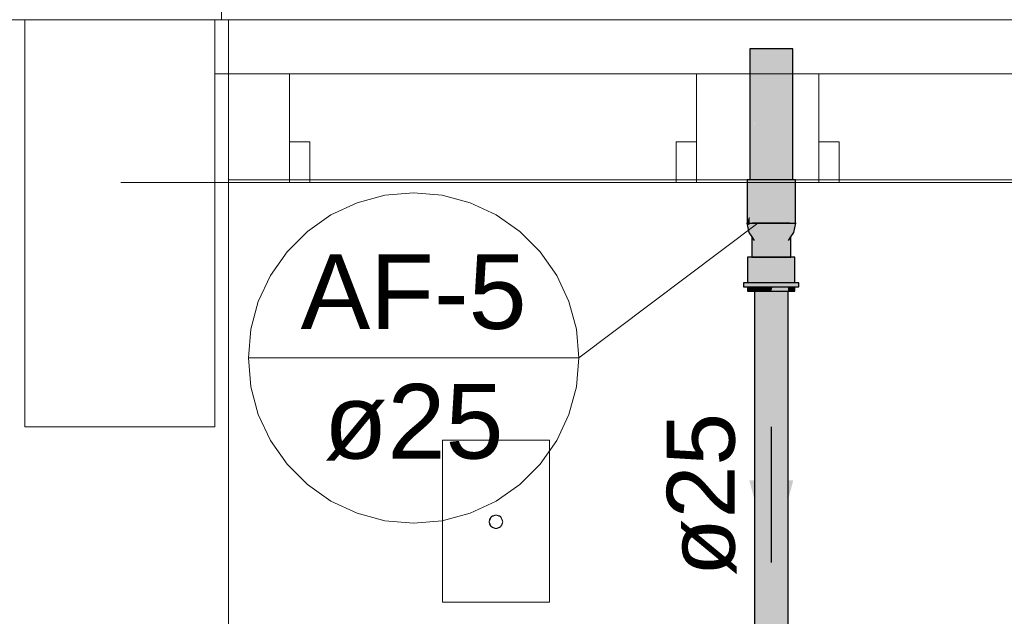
# Model space of a CAD drawing. Header units: millimetres. Extents: x -16331 to -10174, y -4135 to -3584.
# Tile 188 of 256: x -10310.97 to -10308.07, y -4011.97 to -4010.21. Entities that reach past the tile are written whole.
import ezdxf

# ---------------------------------------------------------------- set-up
doc = ezdxf.new("R2010")
doc.units = ezdxf.units.MM
for name, color, linetype in [('AF-Colunas', 4, 'Continuous'), ('AF-Condutos', 4, 'Continuous'), ('AF-Sentido conduto', 7, 'Continuous'), ('AF-Textos conduto', 7, 'Continuous')]:
    doc.layers.add(name, color=color, linetype=linetype)
for name, color, linetype, lineweight in [('AF-Indicação coluna', 5, 'Continuous', 13), ('DI-Elementos externos em corte', 9, 'Continuous', 18), ('DI-Elementos externos em vista', 9, 'Continuous', 5), ('IFC-IfcBuildingElementProxy-Contorno', 250, 'Continuous', 5), ('IFC-IfcWallStandardCase-Contorno', 250, 'Continuous', 5)]:
    doc.layers.add(name, color=color, linetype=linetype, lineweight=lineweight)
doc.styles.add('Arial', font='arial.ttf', dxfattribs={"height": 100})

msp = doc.modelspace()

# ---------------------------------------------------------------- hatches: boundary and pattern name
at = {"layer": 'AF-Colunas', "linetype": 'Continuous'}
for points in [[(-10308.828, -4010.8101), (-10308.8201, -4010.8101), (-10308.8188, -4010.8101), (-10308.8188, -4010.7619), (-10308.8196, -4010.7661), (-10308.8201, -4010.7684), (-10308.8196, -4010.7661), (-10308.8201, -4010.7), (-10308.8278, -4010.8071), (-10308.8201, -4010.7), (-10308.8196, -4010.7661), (-10308.8188, -4010.7619), (-10308.8188, -4010.6821), (-10308.8201, -4010.6821), (-10308.8279, -4010.8073), (-10308.8201, -4010.6821), (-10308.828, -4010.6821), (-10308.828, -4010.8082)], [(-10308.7988, -4010.6821), (-10308.8188, -4010.6821), (-10308.8188, -4010.8101)], [(-10308.8188, -4010.8101), (-10308.8141, -4010.8101), (-10308.8062, -4010.8101), (-10308.7988, -4010.8101), (-10308.7714, -4010.8101), (-10308.7415, -4010.8101), (-10308.7141, -4010.8101), (-10308.6941, -4010.6821), (-10308.7141, -4010.6821), (-10308.7415, -4010.6821), (-10308.7714, -4010.6821), (-10308.7988, -4010.6821), (-10308.8062, -4010.7294), (-10308.8141, -4010.7803)], [(-10308.6848, -4010.6821), (-10308.6915, -4010.7747), (-10308.6928, -4010.7921), (-10308.6848, -4010.6821), (-10308.6928, -4010.6821), (-10308.6941, -4010.6821), (-10308.6988, -4010.7119), (-10308.7067, -4010.7628), (-10308.7141, -4010.8101), (-10308.7067, -4010.8101), (-10308.6988, -4010.7294), (-10308.7067, -4010.8101), (-10308.6988, -4010.8101), (-10308.6941, -4010.8101), (-10308.6928, -4010.8101), (-10308.6908, -4010.7783), (-10308.6928, -4010.8101), (-10308.6848, -4010.8101), (-10308.6848, -4010.8081)], [(-10308.6844, -4010.8101), (-10308.6848, -4010.8084), (-10308.6848, -4010.8089), (-10308.6899, -4010.7939), (-10308.6928, -4010.8035), (-10308.6928, -4010.8074), (-10308.6928, -4010.809), (-10308.6928, -4010.8101), (-10308.6935, -4010.8101), (-10308.6954, -4010.8101), (-10308.6988, -4010.8101), (-10308.7018, -4010.8101), (-10308.6988, -4010.8136), (-10308.7018, -4010.8101), (-10308.6988, -4010.8016), (-10308.7055, -4010.7995), (-10308.7055, -4010.8101), (-10308.7055, -4010.8207), (-10308.7067, -4010.8221), (-10308.7289, -4010.8492), (-10308.7067, -4010.8405), (-10308.7289, -4010.8492), (-10308.7067, -4010.8221), (-10308.7055, -4010.8207), (-10308.7055, -4010.8101), (-10308.7055, -4010.7995), (-10308.7061, -4010.8101), (-10308.7067, -4010.8209), (-10308.7061, -4010.8101), (-10308.7067, -4010.8101), (-10308.7061, -4010.8101), (-10308.7055, -4010.7995), (-10308.7067, -4010.8008), (-10308.7157, -4010.8101), (-10308.7289, -4010.8239), (-10308.7289, -4010.8101), (-10308.7289, -4010.7963), (-10308.7289, -4010.8101), (-10308.7289, -4010.8239), (-10308.7157, -4010.8101), (-10308.7055, -4010.7995), (-10308.6928, -4010.8035), (-10308.6928, -4010.7949), (-10308.6928, -4010.7914), (-10308.7055, -4010.7802), (-10308.7289, -4010.771), (-10308.7564, -4010.7951), (-10308.7421, -4010.8101), (-10308.7564, -4010.8101), (-10308.7564, -4010.8251), (-10308.7564, -4010.8524), (-10308.7564, -4010.8251), (-10308.7564, -4010.8101), (-10308.7708, -4010.8101), (-10308.7564, -4010.7951), (-10308.7564, -4010.7678), (-10308.784, -4010.771), (-10308.8073, -4010.7802), (-10308.8201, -4010.8035), (-10308.8175, -4010.8101), (-10308.8073, -4010.7995), (-10308.784, -4010.7963), (-10308.784, -4010.8101), (-10308.784, -4010.8239), (-10308.784, -4010.8101), (-10308.784, -4010.7963), (-10308.7965, -4010.8101), (-10308.784, -4010.7963), (-10308.7972, -4010.8101), (-10308.784, -4010.7963), (-10308.8062, -4010.7994), (-10308.8073, -4010.7995), (-10308.8073, -4010.8101), (-10308.8068, -4010.8101), (-10308.8062, -4010.8101), (-10308.8068, -4010.8101), (-10308.8073, -4010.8101), (-10308.8073, -4010.8207), (-10308.8062, -4010.8195), (-10308.8062, -4010.8209), (-10308.8062, -4010.8392), (-10308.8062, -4010.8209), (-10308.8062, -4010.8195), (-10308.8073, -4010.8207), (-10308.8073, -4010.8101), (-10308.8073, -4010.7995), (-10308.8141, -4010.8066), (-10308.8111, -4010.8101), (-10308.8141, -4010.8101), (-10308.8175, -4010.8101), (-10308.8141, -4010.8186), (-10308.8141, -4010.8231), (-10308.8141, -4010.8186), (-10308.8175, -4010.8101), (-10308.823, -4010.8158), (-10308.823, -4010.8263), (-10308.8141, -4010.8341), (-10308.823, -4010.8263), (-10308.823, -4010.834), (-10308.8141, -4010.8374), (-10308.8073, -4010.84), (-10308.8062, -4010.8405), (-10308.784, -4010.8492), (-10308.8062, -4010.8405), (-10308.8073, -4010.84), (-10308.8141, -4010.8374), (-10308.823, -4010.834), (-10308.8141, -4010.8454), (-10308.823, -4010.834), (-10308.823, -4010.8263), (-10308.823, -4010.8158), (-10308.8284, -4010.8101), (-10308.823, -4010.8375), (-10308.8141, -4010.8507), (-10308.8141, -4010.847), (-10308.8141, -4010.8507), (-10308.8073, -4010.8607), (-10308.8073, -4010.8542), (-10308.8062, -4010.854), (-10308.8062, -4010.8549), (-10308.784, -4010.8677), (-10308.7564, -4010.8725), (-10308.7289, -4010.8677), (-10308.7067, -4010.8549), (-10308.7067, -4010.8414), (-10308.7067, -4010.8549), (-10308.7055, -4010.8542), (-10308.7055, -4010.8607), (-10308.6988, -4010.8507), (-10308.6988, -4010.8491), (-10308.6988, -4010.8454), (-10308.6988, -4010.8421), (-10308.6988, -4010.8341), (-10308.7055, -4010.84), (-10308.6988, -4010.8295), (-10308.7055, -4010.84), (-10308.6988, -4010.8341), (-10308.6988, -4010.8421), (-10308.6988, -4010.8454), (-10308.6988, -4010.8491), (-10308.6988, -4010.8507), (-10308.6899, -4010.834), (-10308.6899, -4010.8263), (-10308.6899, -4010.834), (-10308.6988, -4010.8507), (-10308.6899, -4010.8375), (-10308.6844, -4010.8101), (-10308.6899, -4010.8158), (-10308.6988, -4010.8186), (-10308.6928, -4010.8167), (-10308.6928, -4010.8112), (-10308.6928, -4010.8167), (-10308.6899, -4010.8158), (-10308.6899, -4010.8101), (-10308.6899, -4010.8044), (-10308.6899, -4010.8101), (-10308.6899, -4010.8158), (-10308.6848, -4010.8105), (-10308.6848, -4010.8101), (-10308.6852, -4010.8101), (-10308.6848, -4010.8097), (-10308.6848, -4010.8105)], [(-10308.8284, -4010.8101), (-10308.828, -4010.8105), (-10308.828, -4010.8097), (-10308.828, -4010.809), (-10308.828, -4010.8084), (-10308.828, -4010.8082)], [(-10308.828, -4010.8105), (-10308.823, -4010.8158), (-10308.823, -4010.8101), (-10308.823, -4010.8044), (-10308.823, -4010.8101), (-10308.823, -4010.8158), (-10308.8216, -4010.8101), (-10308.823, -4010.8158), (-10308.8201, -4010.8128), (-10308.8175, -4010.8101), (-10308.8201, -4010.8101), (-10308.8201, -4010.8035), (-10308.8201, -4010.7999), (-10308.8201, -4010.7914), (-10308.823, -4010.7939), (-10308.828, -4010.8097), (-10308.8277, -4010.8101), (-10308.828, -4010.8101)], [(-10308.6988, -4010.8507), (-10308.6998, -4010.8522), (-10308.7013, -4010.8101), (-10308.7067, -4010.8101), (-10308.7133, -4010.8101), (-10308.7328, -4010.8101), (-10308.7564, -4010.8101), (-10308.78, -4010.8101), (-10308.7995, -4010.8101), (-10308.8062, -4010.8651), (-10308.8059, -4010.8629), (-10308.8062, -4010.8625), (-10308.8059, -4010.8629), (-10308.7995, -4010.8101), (-10308.8062, -4010.8101), (-10308.8088, -4010.8586), (-10308.8062, -4010.8101), (-10308.8116, -4010.8101), (-10308.8127, -4010.8528), (-10308.8116, -4010.8544), (-10308.8127, -4010.8528), (-10308.8141, -4010.8507), (-10308.8141, -4010.9101), (-10308.8116, -4010.9101), (-10308.8062, -4010.9101), (-10308.7995, -4010.9101), (-10308.78, -4010.9101), (-10308.7564, -4010.9101), (-10308.7328, -4010.9101), (-10308.7133, -4010.9101), (-10308.7067, -4010.8552), (-10308.7078, -4010.8641), (-10308.7067, -4010.8625), (-10308.7039, -4010.8583), (-10308.7013, -4010.8544), (-10308.7039, -4010.8583), (-10308.7067, -4010.8625), (-10308.7078, -4010.8641), (-10308.7133, -4010.9101), (-10308.7067, -4010.9101), (-10308.7013, -4010.9101), (-10308.6988, -4010.9101)], [(-10308.6844, -4010.8101), (-10308.6848, -4010.8081), (-10308.6848, -4010.8084)], [(-10308.8261, -4010.9861), (-10308.8253, -4010.9861), (-10308.823, -4010.9861), (-10308.8195, -4010.9861), (-10308.8085, -4010.9861), (-10308.8085, -4010.9101), (-10308.823, -4010.9101), (-10308.8261, -4010.9101)], [(-10308.8085, -4010.9861), (-10308.8079, -4010.9861), (-10308.8062, -4010.9861), (-10308.8028, -4010.9861), (-10308.8011, -4010.9861), (-10308.7849, -4010.9861), (-10308.7781, -4010.9861), (-10308.7564, -4010.9861), (-10308.7564, -4010.9101), (-10308.7849, -4010.9101), (-10308.8062, -4010.9101), (-10308.8085, -4010.9101)], [(-10308.7009, -4010.9861), (-10308.6899, -4010.9101), (-10308.7044, -4010.9101), (-10308.7067, -4010.9101), (-10308.728, -4010.9101), (-10308.7564, -4010.9101), (-10308.7564, -4010.9861), (-10308.7535, -4010.9861), (-10308.7496, -4010.9861), (-10308.728, -4010.9861), (-10308.7229, -4010.9861), (-10308.7223, -4010.9861), (-10308.7067, -4010.9861), (-10308.7065, -4010.9861), (-10308.7067, -4010.9199), (-10308.7065, -4010.9861), (-10308.7062, -4010.9861), (-10308.7044, -4010.9861), (-10308.7029, -4010.9861)], [(-10308.6868, -4010.9101), (-10308.6899, -4010.9101), (-10308.7009, -4010.9861), (-10308.6899, -4010.9861), (-10308.6895, -4010.9861), (-10308.6891, -4010.9861), (-10308.6868, -4010.9861)], [(-10308.6784, -4010.9981), (-10308.6749, -4010.9981), (-10308.6749, -4010.9861), (-10308.6784, -4010.9861), (-10308.6868, -4010.9861), (-10308.6868, -4010.992), (-10308.6868, -4010.9861), (-10308.6955, -4010.9861), (-10308.7067, -4010.9861), (-10308.7067, -4010.991), (-10308.7067, -4010.9861), (-10308.7231, -4010.9861), (-10308.7564, -4010.9861), (-10308.7898, -4010.9861), (-10308.8062, -4010.9861), (-10308.8062, -4010.9932), (-10308.8062, -4010.9861), (-10308.8174, -4010.9861), (-10308.8261, -4010.9861), (-10308.8261, -4010.9922), (-10308.8261, -4010.9861), (-10308.8344, -4010.9861), (-10308.838, -4010.9861), (-10308.838, -4010.9981), (-10308.8344, -4010.9981), (-10308.8261, -4010.9981), (-10308.8174, -4010.9981), (-10308.8062, -4010.9981), (-10308.7898, -4010.9981), (-10308.7564, -4010.9981), (-10308.7231, -4010.9981), (-10308.7067, -4010.9981), (-10308.6955, -4010.9981), (-10308.6868, -4010.9981)], [(-10308.8261, -4011.0101), (-10308.823, -4011.0101), (-10308.8085, -4011.0101), (-10308.8085, -4010.9981), (-10308.814, -4010.9981), (-10308.8213, -4010.9981), (-10308.823, -4010.9981), (-10308.8242, -4010.9981), (-10308.8257, -4010.9981), (-10308.8261, -4010.9981)], [(-10308.8085, -4011.0101), (-10308.8062, -4011.0101), (-10308.7849, -4011.0101), (-10308.793, -4010.9981), (-10308.8036, -4010.9981), (-10308.8045, -4010.9981), (-10308.8056, -4010.9981), (-10308.8062, -4010.9981), (-10308.8064, -4010.9981), (-10308.8062, -4011.0004), (-10308.8064, -4010.9981), (-10308.8082, -4010.9981), (-10308.8085, -4010.9981)], [(-10308.7849, -4011.0101), (-10308.7815, -4010.9981), (-10308.7849, -4010.9981), (-10308.793, -4010.9981)], [(-10308.7815, -4010.9981), (-10308.7849, -4011.0101), (-10308.7564, -4011.0101), (-10308.753, -4010.9981), (-10308.7564, -4010.9981)], [(-10308.7067, -4010.9981), (-10308.7251, -4010.9981), (-10308.7254, -4010.9981), (-10308.728, -4010.9981), (-10308.753, -4010.9981), (-10308.7564, -4011.0101), (-10308.728, -4011.0101), (-10308.7067, -4011.0101)], [(-10308.7044, -4011.0101), (-10308.7027, -4010.9981), (-10308.7044, -4010.9981), (-10308.7064, -4010.9981), (-10308.7067, -4010.9981), (-10308.7067, -4011.0101)], [(-10308.6868, -4010.9981), (-10308.6895, -4010.9981), (-10308.6899, -4010.9981), (-10308.7027, -4010.9981), (-10308.7044, -4011.0101), (-10308.6899, -4011.0101), (-10308.6868, -4011.0101)]]:
    msp.add_hatch(color=140, dxfattribs=at).paths.add_polyline_path(points)
at = {"layer": 'AF-Condutos', "linetype": 'Continuous'}
for points in [[(-10308.8201, -4010.6821), (-10308.8194, -4010.6821), (-10308.8173, -4010.6821), (-10308.814, -4010.6821), (-10308.804, -4010.2961), (-10308.8173, -4010.2961), (-10308.8201, -4010.2961)], [(-10308.8062, -4010.3799), (-10308.8062, -4010.8101), (-10308.804, -4010.2961)], [(-10308.804, -4010.2961), (-10308.8056, -4010.6821), (-10308.804, -4010.6821), (-10308.7986, -4010.6821), (-10308.7825, -4010.6821), (-10308.776, -4010.6821), (-10308.7564, -4010.6821), (-10308.7564, -4010.2961), (-10308.7825, -4010.2961)], [(-10308.75, -4010.6821), (-10308.7304, -4010.2961), (-10308.7564, -4010.2961), (-10308.7564, -4010.6821)], [(-10308.725, -4010.6821), (-10308.7089, -4010.2961), (-10308.7304, -4010.2961), (-10308.75, -4010.6821), (-10308.7304, -4010.6821)], [(-10308.7056, -4010.6821), (-10308.6956, -4010.2961), (-10308.7089, -4010.2961), (-10308.725, -4010.6821), (-10308.7089, -4010.6821)], [(-10308.6956, -4010.2961), (-10308.6988, -4010.4191), (-10308.7067, -4010.8101), (-10308.6988, -4010.443), (-10308.6988, -4010.8101)], [(-10308.6949, -4010.6821), (-10308.6928, -4010.2961), (-10308.6956, -4010.2961), (-10308.698, -4010.6821), (-10308.6956, -4010.6821)], [(-10308.6928, -4010.2961), (-10308.6949, -4010.6821), (-10308.6928, -4010.6821)], [(-10308.8062, -4010.3799), (-10308.814, -4010.6821), (-10308.8118, -4010.6821), (-10308.8062, -4010.6821)], [(-10308.6988, -4010.4191), (-10308.7056, -4010.6821), (-10308.7041, -4010.6821)], [(-10308.6988, -4010.443), (-10308.7039, -4010.6821), (-10308.6988, -4010.6821)], [(-10308.8062, -4012.2361), (-10308.804, -4012.2361), (-10308.8041, -4011.0101), (-10308.8043, -4011.0101), (-10308.8062, -4011.0101)], [(-10308.804, -4012.2361), (-10308.7936, -4012.2361), (-10308.7791, -4011.0101), (-10308.7936, -4011.0101), (-10308.7943, -4011.0101), (-10308.7951, -4011.0101), (-10308.804, -4011.0101), (-10308.8041, -4011.0101)], [(-10308.7791, -4011.0101), (-10308.7936, -4012.2361), (-10308.7768, -4012.2361), (-10308.7593, -4011.0101), (-10308.7768, -4011.0101), (-10308.7779, -4011.0101)], [(-10308.7089, -4012.2361), (-10308.7089, -4011.0101), (-10308.7096, -4011.0101), (-10308.7103, -4011.0101), (-10308.7193, -4011.0101), (-10308.7204, -4011.0101), (-10308.7216, -4011.0101), (-10308.7361, -4011.0101), (-10308.7374, -4011.0101), (-10308.739, -4011.0101), (-10308.7564, -4011.0101), (-10308.7578, -4011.0101), (-10308.7593, -4011.0101), (-10308.7768, -4012.2361), (-10308.7564, -4012.2361), (-10308.7361, -4012.2361), (-10308.7193, -4012.2361)], [(-10308.7069, -4011.0101), (-10308.707, -4011.0101), (-10308.7089, -4011.0101), (-10308.7089, -4012.2361), (-10308.7067, -4012.2361)], [(-10308.7067, -4012.2361), (-10308.7067, -4011.0101), (-10308.7069, -4011.0101)]]:
    msp.add_hatch(color=151, dxfattribs=at).paths.add_polyline_path(points)
at = {"layer": 'AF-Sentido conduto', "linetype": 'Continuous'}
msp.add_hatch(color=140, dxfattribs=at).paths.add_polyline_path([(-10308.7564, -4011.81), (-10308.6917, -4011.5685), (-10308.8211, -4011.5685)])

# ---------------------------------------------------------------- linework, layer by layer
at = {"layer": 'AF-Colunas'}
for p, q in [((-10308.8201, -4010.6821), (-10308.828, -4010.6821)), ((-10308.828, -4010.6821), (-10308.828, -4010.8082)), ((-10308.8188, -4010.6821), (-10308.8201, -4010.6821)), ((-10308.7988, -4010.6821), (-10308.8188, -4010.6821)), ((-10308.7714, -4010.6821), (-10308.7988, -4010.6821)), ((-10308.7415, -4010.6821), (-10308.7714, -4010.6821)), ((-10308.7141, -4010.6821), (-10308.7415, -4010.6821)), ((-10308.6941, -4010.6821), (-10308.7141, -4010.6821)), ((-10308.6928, -4010.6821), (-10308.6941, -4010.6821)), ((-10308.6848, -4010.6821), (-10308.6928, -4010.6821)), ((-10308.6848, -4010.8081), (-10308.6848, -4010.6821)), ((-10308.828, -4010.8082), (-10308.8284, -4010.8101)), ((-10308.8284, -4010.8101), (-10308.823, -4010.8375)), ((-10308.828, -4010.8082), (-10308.828, -4010.8101)), ((-10308.828, -4010.8101), (-10308.8201, -4010.8101)), ((-10308.8201, -4010.8101), (-10308.8188, -4010.8101)), ((-10308.8188, -4010.8101), (-10308.8141, -4010.8101)), ((-10308.8141, -4010.8101), (-10308.8062, -4010.8101)), ((-10308.8062, -4010.8101), (-10308.8116, -4010.8101)), ((-10308.8062, -4010.8101), (-10308.7988, -4010.8101)), ((-10308.7995, -4010.8101), (-10308.8062, -4010.8101)), ((-10308.78, -4010.8101), (-10308.7995, -4010.8101)), ((-10308.7988, -4010.8101), (-10308.7714, -4010.8101)), ((-10308.7564, -4010.8101), (-10308.78, -4010.8101)), ((-10308.7714, -4010.8101), (-10308.7415, -4010.8101)), ((-10308.7328, -4010.8101), (-10308.7564, -4010.8101)), ((-10308.7415, -4010.8101), (-10308.7141, -4010.8101)), ((-10308.7133, -4010.8101), (-10308.7328, -4010.8101)), ((-10308.7141, -4010.8101), (-10308.7067, -4010.8101)), ((-10308.7067, -4010.8101), (-10308.7133, -4010.8101)), ((-10308.7067, -4010.8101), (-10308.6988, -4010.8101)), ((-10308.7013, -4010.8101), (-10308.7067, -4010.8101)), ((-10308.6988, -4010.8101), (-10308.6941, -4010.8101)), ((-10308.6941, -4010.8101), (-10308.6928, -4010.8101)), ((-10308.6928, -4010.8101), (-10308.6848, -4010.8101)), ((-10308.6899, -4010.8375), (-10308.6844, -4010.8101)), ((-10308.6848, -4010.8101), (-10308.6848, -4010.8081)), ((-10308.6844, -4010.8101), (-10308.6848, -4010.8081)), ((-10308.823, -4010.8375), (-10308.8141, -4010.8507)), ((-10308.6988, -4010.8507), (-10308.6899, -4010.8375)), ((-10308.8141, -4010.8507), (-10308.8073, -4010.8607)), ((-10308.8141, -4010.8507), (-10308.8141, -4010.9101)), ((-10308.7055, -4010.8607), (-10308.6988, -4010.8507)), ((-10308.6988, -4010.9101), (-10308.6988, -4010.8507)), ((-10308.823, -4010.9101), (-10308.8261, -4010.9101)), ((-10308.8261, -4010.9101), (-10308.8261, -4010.9861)), ((-10308.8085, -4010.9101), (-10308.823, -4010.9101)), ((-10308.8141, -4010.9101), (-10308.8116, -4010.9101)), ((-10308.8116, -4010.9101), (-10308.8062, -4010.9101)), ((-10308.8062, -4010.9101), (-10308.8085, -4010.9101)), ((-10308.7849, -4010.9101), (-10308.8062, -4010.9101)), ((-10308.8062, -4010.9101), (-10308.7995, -4010.9101)), ((-10308.7995, -4010.9101), (-10308.78, -4010.9101)), ((-10308.7564, -4010.9101), (-10308.7849, -4010.9101)), ((-10308.78, -4010.9101), (-10308.7564, -4010.9101)), ((-10308.728, -4010.9101), (-10308.7564, -4010.9101)), ((-10308.7564, -4010.9101), (-10308.7328, -4010.9101)), ((-10308.7328, -4010.9101), (-10308.7133, -4010.9101)), ((-10308.7067, -4010.9101), (-10308.728, -4010.9101)), ((-10308.7133, -4010.9101), (-10308.7067, -4010.9101)), ((-10308.7044, -4010.9101), (-10308.7067, -4010.9101)), ((-10308.7067, -4010.9101), (-10308.7013, -4010.9101)), ((-10308.6899, -4010.9101), (-10308.7044, -4010.9101)), ((-10308.7013, -4010.9101), (-10308.6988, -4010.9101)), ((-10308.6868, -4010.9101), (-10308.6899, -4010.9101)), ((-10308.6868, -4010.9861), (-10308.6868, -4010.9101)), ((-10308.8344, -4010.9861), (-10308.838, -4010.9861)), ((-10308.838, -4010.9861), (-10308.838, -4010.9981)), ((-10308.8261, -4010.9861), (-10308.8344, -4010.9861)), ((-10308.8174, -4010.9861), (-10308.8261, -4010.9861)), ((-10308.8062, -4010.9861), (-10308.8174, -4010.9861)), ((-10308.7898, -4010.9861), (-10308.8062, -4010.9861)), ((-10308.7564, -4010.9861), (-10308.7898, -4010.9861)), ((-10308.7231, -4010.9861), (-10308.7564, -4010.9861)), ((-10308.7067, -4010.9861), (-10308.7231, -4010.9861)), ((-10308.6955, -4010.9861), (-10308.7067, -4010.9861)), ((-10308.6868, -4010.9861), (-10308.6955, -4010.9861)), ((-10308.6784, -4010.9861), (-10308.6868, -4010.9861)), ((-10308.6749, -4010.9861), (-10308.6784, -4010.9861)), ((-10308.6749, -4010.9981), (-10308.6749, -4010.9861)), ((-10308.838, -4010.9981), (-10308.8344, -4010.9981)), ((-10308.8344, -4010.9981), (-10308.8261, -4010.9981)), ((-10308.8261, -4010.9981), (-10308.8174, -4010.9981)), ((-10308.8261, -4010.9981), (-10308.8261, -4011.0101)), ((-10308.8261, -4011.0101), (-10308.823, -4011.0101)), ((-10308.823, -4011.0101), (-10308.8085, -4011.0101)), ((-10308.8174, -4010.9981), (-10308.8062, -4010.9981)), ((-10308.8085, -4011.0101), (-10308.8062, -4011.0101)), ((-10308.8062, -4010.9981), (-10308.7898, -4010.9981)), ((-10308.8062, -4011.0101), (-10308.7849, -4011.0101)), ((-10308.7898, -4010.9981), (-10308.7564, -4010.9981)), ((-10308.7849, -4011.0101), (-10308.7564, -4011.0101)), ((-10308.7564, -4010.9981), (-10308.7231, -4010.9981)), ((-10308.7564, -4011.0101), (-10308.728, -4011.0101)), ((-10308.728, -4011.0101), (-10308.7067, -4011.0101)), ((-10308.7231, -4010.9981), (-10308.7067, -4010.9981)), ((-10308.7067, -4010.9981), (-10308.6955, -4010.9981)), ((-10308.7067, -4011.0101), (-10308.7044, -4011.0101)), ((-10308.7044, -4011.0101), (-10308.6899, -4011.0101)), ((-10308.6955, -4010.9981), (-10308.6868, -4010.9981)), ((-10308.6899, -4011.0101), (-10308.6868, -4011.0101)), ((-10308.6868, -4010.9981), (-10308.6784, -4010.9981)), ((-10308.6868, -4011.0101), (-10308.6868, -4010.9981)), ((-10308.6784, -4010.9981), (-10308.6749, -4010.9981))]:
    msp.add_line(p, q, dxfattribs=at)
at = {"layer": 'AF-Condutos'}
for p, q in [((-10308.8173, -4010.2961), (-10308.8201, -4010.2961)), ((-10308.8201, -4010.2961), (-10308.8201, -4010.6821)), ((-10308.804, -4010.2961), (-10308.8173, -4010.2961)), ((-10308.7825, -4010.2961), (-10308.804, -4010.2961)), ((-10308.7564, -4010.2961), (-10308.7825, -4010.2961)), ((-10308.7304, -4010.2961), (-10308.7564, -4010.2961)), ((-10308.7089, -4010.2961), (-10308.7304, -4010.2961)), ((-10308.6956, -4010.2961), (-10308.7089, -4010.2961)), ((-10308.6928, -4010.2961), (-10308.6956, -4010.2961)), ((-10308.6928, -4010.6821), (-10308.6928, -4010.2961)), ((-10308.8062, -4011.0101), (-10308.8062, -4012.2361)), ((-10308.7067, -4012.2361), (-10308.7067, -4011.0101))]:
    msp.add_line(p, q, dxfattribs=at)
at = {"layer": 'AF-Indicação coluna'}
for p, q in [((-10309.3235, -4011.2074), (-10308.7964, -4010.81)), ((-10310.2976, -4011.2074), (-10309.3235, -4011.2074))]:
    msp.add_line(p, q, dxfattribs=at)
msp.add_lwpolyline([(-10309.3235, -4011.2074), (-10309.3309, -4011.1228), (-10309.3529, -4011.0408), (-10309.3888, -4010.9639), (-10309.4375, -4010.8943), (-10309.4975, -4010.8343), (-10309.567, -4010.7856), (-10309.644, -4010.7498), (-10309.726, -4010.7278), (-10309.8105, -4010.7204), (-10309.8951, -4010.7278), (-10309.9771, -4010.7498), (-10310.0541, -4010.7856), (-10310.1236, -4010.8343), (-10310.1836, -4010.8943), (-10310.2323, -4010.9639), (-10310.2682, -4011.0408), (-10310.2902, -4011.1228), (-10310.2976, -4011.2074), (-10310.2902, -4011.292), (-10310.2682, -4011.374), (-10310.2323, -4011.4509), (-10310.1836, -4011.5204), (-10310.1236, -4011.5805), (-10310.0541, -4011.6292), (-10309.9771, -4011.665), (-10309.8951, -4011.687), (-10309.8105, -4011.6944), (-10309.726, -4011.687), (-10309.644, -4011.665), (-10309.567, -4011.6292), (-10309.4975, -4011.5805), (-10309.4375, -4011.5204), (-10309.3888, -4011.4509), (-10309.3529, -4011.374), (-10309.3309, -4011.292), (-10309.3235, -4011.2074)], dxfattribs=at)
at = {"layer": 'AF-Sentido conduto'}
msp.add_lwpolyline([(-10308.7564, -4011.41), (-10308.7564, -4011.81)], dxfattribs=at)
at = {"layer": 'DI-Elementos externos em corte'}
for p, q in [((-10310.3764, -4010.2101), (-10310.3764, -4009.3438)), ((-10310.9564, -4010.2101), (-10310.9964, -4010.2101)), ((-10310.9866, -4010.2101), (-10310.9564, -4010.2101)), ((-10310.9564, -4010.2101), (-10310.8784, -4010.2101)), ((-10310.5425, -4010.2101), (-10310.9564, -4010.2101)), ((-10310.787, -4010.2101), (-10310.9564, -4010.2101)), ((-10310.9564, -4010.2101), (-10310.9564, -4010.6901)), ((-10310.8784, -4010.2101), (-10310.3964, -4010.2101)), ((-10310.3964, -4010.2101), (-10310.787, -4010.2101)), ((-10310.3964, -4010.2101), (-10310.5425, -4010.2101)), ((-10310.3964, -4010.2101), (-10310.3764, -4010.2101)), ((-10310.3764, -4010.2101), (-10310.3964, -4010.2101)), ((-10310.3964, -4010.3701), (-10310.3964, -4010.2101)), ((-10310.3964, -4010.2101), (-10310.3964, -4010.2538)), ((-10310.3764, -4010.2101), (-10310.3964, -4010.2101)), ((-10310.3564, -4010.2101), (-10310.3764, -4010.2101)), ((-10310.3564, -4010.2101), (-10310.3764, -4010.2101)), ((-10310.3564, -4010.2101), (-10310.3564, -4010.3701)), ((-10309.7564, -4010.2101), (-10310.3564, -4010.2101)), ((-10310.3564, -4010.3701), (-10310.3564, -4010.2101)), ((-10309.7564, -4010.2101), (-10310.3564, -4010.2101)), ((-10307.4168, -4010.2101), (-10309.7564, -4010.2101)), ((-10302.425, -4010.2101), (-10309.7564, -4010.2101)), ((-10310.3964, -4010.2538), (-10310.3964, -4010.3701)), ((-10310.3964, -4010.5732), (-10310.3964, -4010.3701)), ((-10310.3564, -4010.3701), (-10310.3964, -4010.3701)), ((-10310.3964, -4010.3701), (-10310.3964, -4010.6029)), ((-10310.3564, -4010.3701), (-10310.3564, -4010.4238)), ((-10310.3564, -4010.6821), (-10310.3564, -4010.3701)), ((-10310.3564, -4010.3701), (-10310.1768, -4010.3701)), ((-10310.3366, -4010.3701), (-10310.3564, -4010.3701)), ((-10310.1768, -4010.3701), (-10310.3366, -4010.3701)), ((-10310.1768, -4010.3701), (-10309.7564, -4010.3701)), ((-10310.1768, -4010.4574), (-10310.1768, -4010.3701)), ((-10309.7564, -4010.3701), (-10308.9768, -4010.3701)), ((-10308.9768, -4010.3701), (-10308.6168, -4010.3701)), ((-10308.8787, -4010.3701), (-10308.9768, -4010.3701)), ((-10308.9768, -4010.3701), (-10308.9768, -4010.5701)), ((-10308.6168, -4010.3701), (-10308.8787, -4010.3701)), ((-10308.6168, -4010.3701), (-10307.4168, -4010.3701)), ((-10308.6168, -4010.4574), (-10308.6168, -4010.3701)), ((-10310.3564, -4010.4238), (-10310.3564, -4010.5701)), ((-10310.1768, -4010.5701), (-10310.1768, -4010.4574)), ((-10308.6168, -4010.5701), (-10308.6168, -4010.4574)), ((-10310.3964, -4010.6901), (-10310.3964, -4010.5732)), ((-10310.3564, -4010.5701), (-10310.3564, -4010.6821)), ((-10310.1768, -4010.6821), (-10310.1768, -4010.5701)), ((-10310.1605, -4010.5701), (-10310.1768, -4010.5701)), ((-10310.1768, -4010.5701), (-10310.1768, -4010.6574)), ((-10310.1168, -4010.5701), (-10310.1605, -4010.5701)), ((-10310.1168, -4010.6028), (-10310.1168, -4010.5701)), ((-10309.0205, -4010.5701), (-10309.0368, -4010.5701)), ((-10309.0368, -4010.5701), (-10309.0368, -4010.6574)), ((-10308.9768, -4010.5701), (-10309.0205, -4010.5701)), ((-10308.9768, -4010.5701), (-10308.9768, -4010.6029)), ((-10308.9768, -4010.6028), (-10308.9768, -4010.5701)), ((-10308.6005, -4010.5701), (-10308.6168, -4010.5701)), ((-10308.6168, -4010.5701), (-10308.6168, -4010.6574)), ((-10308.6168, -4010.6821), (-10308.6168, -4010.5701)), ((-10308.5568, -4010.5701), (-10308.6005, -4010.5701)), ((-10308.5568, -4010.6028), (-10308.5568, -4010.5701)), ((-10310.3964, -4010.6029), (-10310.3964, -4010.6821)), ((-10310.1168, -4010.6821), (-10310.1168, -4010.6028)), ((-10308.9768, -4010.6821), (-10308.9768, -4010.6028)), ((-10308.9768, -4010.6029), (-10308.9768, -4010.6821)), ((-10308.5568, -4010.6821), (-10308.5568, -4010.6028)), ((-10310.1768, -4010.6574), (-10310.1768, -4010.6821)), ((-10309.0368, -4010.6574), (-10309.0368, -4010.6821)), ((-10308.6168, -4010.6574), (-10308.6168, -4010.6821)), ((-10310.9564, -4010.6901), (-10310.9564, -4011.0471)), ((-10310.3964, -4011.4101), (-10310.3964, -4010.6901)), ((-10310.3564, -4010.6821), (-10310.3564, -4010.6901)), ((-10310.3564, -4010.6901), (-10310.3564, -4010.6821)), ((-10302.1558, -4010.6821), (-10310.3564, -4010.6821)), ((-10310.3564, -4010.6821), (-10310.3564, -4010.6841)), ((-10310.3564, -4010.6841), (-10310.3564, -4010.6901)), ((-10310.3564, -4010.6901), (-10310.1768, -4010.6901)), ((-10310.3564, -4011.0898), (-10310.3564, -4010.6901)), ((-10310.3564, -4010.6901), (-10310.1768, -4010.6901)), ((-10310.3564, -4010.6901), (-10310.2367, -4010.6901)), ((-10310.2367, -4010.6901), (-10310.1768, -4010.6901)), ((-10310.1768, -4010.6821), (-10310.1768, -4010.6901)), ((-10310.1768, -4010.6901), (-10310.1168, -4010.6901)), ((-10310.1768, -4010.6901), (-10310.1168, -4010.6901)), ((-10310.1768, -4010.6901), (-10310.1332, -4010.6901)), ((-10310.1332, -4010.6901), (-10310.1168, -4010.6901)), ((-10310.1168, -4010.6901), (-10310.1168, -4010.6821)), ((-10310.1168, -4010.6901), (-10309.7564, -4010.6901)), ((-10310.1168, -4010.6901), (-10309.7564, -4010.6901)), ((-10309.7564, -4010.6901), (-10309.0368, -4010.6901)), ((-10309.7564, -4010.6901), (-10309.0368, -4010.6901)), ((-10309.0368, -4010.6821), (-10309.0368, -4010.6901)), ((-10309.0368, -4010.6901), (-10308.9768, -4010.6901)), ((-10309.0368, -4010.6901), (-10308.9932, -4010.6901)), ((-10308.9932, -4010.6901), (-10308.9768, -4010.6901)), ((-10308.9768, -4010.6901), (-10308.9768, -4010.6821)), ((-10308.9768, -4010.6821), (-10308.9768, -4010.6901)), ((-10308.9768, -4010.6901), (-10308.6168, -4010.6901)), ((-10308.9768, -4010.6901), (-10308.6168, -4010.6901)), ((-10308.9768, -4010.6901), (-10308.715, -4010.6901)), ((-10308.715, -4010.6901), (-10308.6168, -4010.6901)), ((-10308.6168, -4010.6821), (-10308.6168, -4010.6901)), ((-10308.6168, -4010.6901), (-10308.6168, -4010.6821)), ((-10308.6168, -4010.6901), (-10308.5568, -4010.6901)), ((-10308.6168, -4010.6901), (-10308.5568, -4010.6901)), ((-10308.6168, -4010.6901), (-10308.5732, -4010.6901)), ((-10308.5732, -4010.6901), (-10308.5568, -4010.6901)), ((-10308.5568, -4010.6901), (-10308.5568, -4010.6821)), ((-10308.5568, -4010.6901), (-10307.4768, -4010.6901)), ((-10308.5568, -4010.6901), (-10307.677, -4010.6901)), ((-10310.9564, -4011.0471), (-10310.9564, -4011.4101)), ((-10310.3564, -4011.309), (-10310.3564, -4011.0898)), ((-10310.3564, -4012.4101), (-10310.3564, -4011.309)), ((-10310.9564, -4011.4101), (-10310.5659, -4011.4101)), ((-10310.5659, -4011.4101), (-10310.3964, -4011.4101))]:
    msp.add_line(p, q, dxfattribs=at)
at = {"layer": 'DI-Elementos externos em corte', "lineweight": 5}
for p, q in [((-10310.3764, -4010.2101), (-10310.3764, -4009.3438)), ((-10310.9564, -4010.2101), (-10310.9964, -4010.2101)), ((-10310.9866, -4010.2101), (-10310.9564, -4010.2101)), ((-10310.9564, -4010.2101), (-10310.8784, -4010.2101)), ((-10310.5425, -4010.2101), (-10310.9564, -4010.2101)), ((-10310.787, -4010.2101), (-10310.9564, -4010.2101)), ((-10310.9564, -4010.2101), (-10310.9564, -4010.6901)), ((-10310.8784, -4010.2101), (-10310.3964, -4010.2101)), ((-10310.3964, -4010.2101), (-10310.787, -4010.2101)), ((-10310.3964, -4010.2101), (-10310.5425, -4010.2101)), ((-10310.3964, -4010.2101), (-10310.3764, -4010.2101)), ((-10310.3764, -4010.2101), (-10310.3964, -4010.2101)), ((-10310.3964, -4010.3701), (-10310.3964, -4010.2101)), ((-10310.3964, -4010.2101), (-10310.3964, -4010.2538)), ((-10310.3764, -4010.2101), (-10310.3964, -4010.2101)), ((-10310.3564, -4010.2101), (-10310.3764, -4010.2101)), ((-10310.3564, -4010.2101), (-10310.3764, -4010.2101)), ((-10310.3564, -4010.2101), (-10310.3564, -4010.3701)), ((-10309.7564, -4010.2101), (-10310.3564, -4010.2101)), ((-10310.3564, -4010.3701), (-10310.3564, -4010.2101)), ((-10309.7564, -4010.2101), (-10310.3564, -4010.2101)), ((-10307.4168, -4010.2101), (-10309.7564, -4010.2101)), ((-10302.425, -4010.2101), (-10309.7564, -4010.2101)), ((-10310.3964, -4010.2538), (-10310.3964, -4010.3701)), ((-10310.3964, -4010.5732), (-10310.3964, -4010.3701)), ((-10310.3564, -4010.3701), (-10310.3964, -4010.3701)), ((-10310.3964, -4010.3701), (-10310.3964, -4010.6029)), ((-10310.3564, -4010.3701), (-10310.3564, -4010.4238)), ((-10310.3564, -4010.6821), (-10310.3564, -4010.3701)), ((-10310.3564, -4010.3701), (-10310.1768, -4010.3701)), ((-10310.3366, -4010.3701), (-10310.3564, -4010.3701)), ((-10310.1768, -4010.3701), (-10310.3366, -4010.3701)), ((-10310.1768, -4010.3701), (-10309.7564, -4010.3701)), ((-10310.1768, -4010.4574), (-10310.1768, -4010.3701)), ((-10309.7564, -4010.3701), (-10308.9768, -4010.3701)), ((-10308.9768, -4010.3701), (-10308.6168, -4010.3701)), ((-10308.8787, -4010.3701), (-10308.9768, -4010.3701)), ((-10308.9768, -4010.3701), (-10308.9768, -4010.5701)), ((-10308.6168, -4010.3701), (-10308.8787, -4010.3701)), ((-10308.6168, -4010.3701), (-10307.4168, -4010.3701)), ((-10308.6168, -4010.4574), (-10308.6168, -4010.3701)), ((-10310.3564, -4010.4238), (-10310.3564, -4010.5701)), ((-10310.1768, -4010.5701), (-10310.1768, -4010.4574)), ((-10308.6168, -4010.5701), (-10308.6168, -4010.4574)), ((-10310.3964, -4010.6901), (-10310.3964, -4010.5732)), ((-10310.3564, -4010.5701), (-10310.3564, -4010.6821)), ((-10310.1768, -4010.6821), (-10310.1768, -4010.5701)), ((-10310.1605, -4010.5701), (-10310.1768, -4010.5701)), ((-10310.1768, -4010.5701), (-10310.1768, -4010.6574)), ((-10310.1168, -4010.5701), (-10310.1605, -4010.5701)), ((-10310.1168, -4010.6028), (-10310.1168, -4010.5701)), ((-10309.0205, -4010.5701), (-10309.0368, -4010.5701)), ((-10309.0368, -4010.5701), (-10309.0368, -4010.6574)), ((-10308.9768, -4010.5701), (-10309.0205, -4010.5701)), ((-10308.9768, -4010.5701), (-10308.9768, -4010.6029)), ((-10308.9768, -4010.6028), (-10308.9768, -4010.5701)), ((-10308.6005, -4010.5701), (-10308.6168, -4010.5701)), ((-10308.6168, -4010.5701), (-10308.6168, -4010.6574)), ((-10308.6168, -4010.6821), (-10308.6168, -4010.5701)), ((-10308.5568, -4010.5701), (-10308.6005, -4010.5701)), ((-10308.5568, -4010.6028), (-10308.5568, -4010.5701)), ((-10310.3964, -4010.6029), (-10310.3964, -4010.6821)), ((-10310.1168, -4010.6821), (-10310.1168, -4010.6028)), ((-10308.9768, -4010.6821), (-10308.9768, -4010.6028)), ((-10308.9768, -4010.6029), (-10308.9768, -4010.6821)), ((-10308.5568, -4010.6821), (-10308.5568, -4010.6028)), ((-10310.1768, -4010.6574), (-10310.1768, -4010.6821)), ((-10309.0368, -4010.6574), (-10309.0368, -4010.6821)), ((-10308.6168, -4010.6574), (-10308.6168, -4010.6821)), ((-10310.9564, -4010.6901), (-10310.9564, -4011.0471)), ((-10310.3964, -4011.4101), (-10310.3964, -4010.6901)), ((-10310.3564, -4010.6821), (-10310.3564, -4010.6901)), ((-10310.3564, -4010.6901), (-10310.3564, -4010.6821)), ((-10302.1558, -4010.6821), (-10310.3564, -4010.6821)), ((-10310.3564, -4010.6821), (-10310.3564, -4010.6841)), ((-10310.3564, -4010.6841), (-10310.3564, -4010.6901)), ((-10310.3564, -4010.6901), (-10310.1768, -4010.6901)), ((-10310.3564, -4011.0898), (-10310.3564, -4010.6901)), ((-10310.3564, -4010.6901), (-10310.1768, -4010.6901)), ((-10310.3564, -4010.6901), (-10310.2367, -4010.6901)), ((-10310.2367, -4010.6901), (-10310.1768, -4010.6901)), ((-10310.1768, -4010.6821), (-10310.1768, -4010.6901)), ((-10310.1768, -4010.6901), (-10310.1168, -4010.6901)), ((-10310.1768, -4010.6901), (-10310.1168, -4010.6901)), ((-10310.1768, -4010.6901), (-10310.1332, -4010.6901)), ((-10310.1332, -4010.6901), (-10310.1168, -4010.6901)), ((-10310.1168, -4010.6901), (-10310.1168, -4010.6821)), ((-10310.1168, -4010.6901), (-10309.7564, -4010.6901)), ((-10310.1168, -4010.6901), (-10309.7564, -4010.6901)), ((-10309.7564, -4010.6901), (-10309.0368, -4010.6901)), ((-10309.7564, -4010.6901), (-10309.0368, -4010.6901)), ((-10309.0368, -4010.6821), (-10309.0368, -4010.6901)), ((-10309.0368, -4010.6901), (-10308.9768, -4010.6901)), ((-10309.0368, -4010.6901), (-10308.9932, -4010.6901)), ((-10308.9932, -4010.6901), (-10308.9768, -4010.6901)), ((-10308.9768, -4010.6901), (-10308.9768, -4010.6821)), ((-10308.9768, -4010.6821), (-10308.9768, -4010.6901)), ((-10308.9768, -4010.6901), (-10308.6168, -4010.6901)), ((-10308.9768, -4010.6901), (-10308.6168, -4010.6901)), ((-10308.9768, -4010.6901), (-10308.715, -4010.6901)), ((-10308.715, -4010.6901), (-10308.6168, -4010.6901)), ((-10308.6168, -4010.6821), (-10308.6168, -4010.6901)), ((-10308.6168, -4010.6901), (-10308.6168, -4010.6821)), ((-10308.6168, -4010.6901), (-10308.5568, -4010.6901)), ((-10308.6168, -4010.6901), (-10308.5568, -4010.6901)), ((-10308.6168, -4010.6901), (-10308.5732, -4010.6901)), ((-10308.5732, -4010.6901), (-10308.5568, -4010.6901)), ((-10308.5568, -4010.6901), (-10308.5568, -4010.6821)), ((-10308.5568, -4010.6901), (-10307.4768, -4010.6901)), ((-10308.5568, -4010.6901), (-10307.677, -4010.6901)), ((-10310.9564, -4011.0471), (-10310.9564, -4011.4101)), ((-10310.3564, -4011.309), (-10310.3564, -4011.0898)), ((-10310.3564, -4012.4101), (-10310.3564, -4011.309)), ((-10310.9564, -4011.4101), (-10310.5659, -4011.4101)), ((-10310.5659, -4011.4101), (-10310.3964, -4011.4101))]:
    msp.add_line(p, q, dxfattribs=at)
at = {"layer": 'DI-Elementos externos em vista'}
for p, q in [((-10309.7564, -4010.6901), (-10310.6738, -4010.6901)), ((-10308.8422, -4010.6901), (-10309.7564, -4010.6901)), ((-10307.8709, -4010.6901), (-10308.8422, -4010.6901)), ((-10309.5679, -4011.4501), (-10309.7257, -4011.4501)), ((-10309.7257, -4011.4501), (-10309.7257, -4011.6889)), ((-10309.4101, -4011.4501), (-10309.5679, -4011.4501)), ((-10309.4101, -4011.6889), (-10309.4101, -4011.4501)), ((-10309.7257, -4011.6889), (-10309.7257, -4011.9277)), ((-10309.5879, -4011.6901), (-10309.5822, -4011.6764)), ((-10309.5879, -4011.6901), (-10309.5867, -4011.6833)), ((-10309.5867, -4011.6833), (-10309.5879, -4011.6901)), ((-10309.5825, -4011.6766), (-10309.5867, -4011.6833)), ((-10309.5867, -4011.6833), (-10309.5832, -4011.6773)), ((-10309.5832, -4011.6773), (-10309.5825, -4011.6766)), ((-10309.5825, -4011.6766), (-10309.5822, -4011.6764)), ((-10309.5822, -4011.6764), (-10309.5779, -4011.6728)), ((-10309.582, -4011.676), (-10309.5686, -4011.6704)), ((-10309.5779, -4011.6728), (-10309.582, -4011.676)), ((-10309.5779, -4011.6728), (-10309.5714, -4011.6704)), ((-10309.569, -4011.6704), (-10309.5779, -4011.6728)), ((-10309.5714, -4011.6704), (-10309.569, -4011.6704)), ((-10309.569, -4011.6704), (-10309.5686, -4011.6704)), ((-10309.5686, -4011.6704), (-10309.5644, -4011.6704)), ((-10309.5672, -4011.6704), (-10309.5538, -4011.676)), ((-10309.5579, -4011.6728), (-10309.5668, -4011.6704)), ((-10309.5644, -4011.6704), (-10309.5579, -4011.6728)), ((-10309.5579, -4011.6728), (-10309.5545, -4011.6757)), ((-10309.5538, -4011.676), (-10309.5579, -4011.6728)), ((-10309.5545, -4011.6757), (-10309.5536, -4011.6764)), ((-10309.5536, -4011.6764), (-10309.5534, -4011.6766)), ((-10309.5536, -4011.6764), (-10309.5479, -4011.6901)), ((-10309.5534, -4011.6766), (-10309.5526, -4011.6773)), ((-10309.5491, -4011.6833), (-10309.5534, -4011.6766)), ((-10309.5526, -4011.6773), (-10309.5491, -4011.6833)), ((-10309.5491, -4011.6833), (-10309.5479, -4011.6901)), ((-10309.5479, -4011.6901), (-10309.5491, -4011.6833)), ((-10309.4101, -4011.9277), (-10309.4101, -4011.6889)), ((-10309.5867, -4011.697), (-10309.5879, -4011.6901)), ((-10309.5879, -4011.6901), (-10309.5867, -4011.697)), ((-10309.5822, -4011.7038), (-10309.5879, -4011.6901)), ((-10309.5832, -4011.703), (-10309.5867, -4011.697)), ((-10309.5867, -4011.697), (-10309.5825, -4011.7036)), ((-10309.5825, -4011.7036), (-10309.5832, -4011.703)), ((-10309.5822, -4011.7038), (-10309.5825, -4011.7036)), ((-10309.5813, -4011.7045), (-10309.5822, -4011.7038)), ((-10309.582, -4011.7043), (-10309.5779, -4011.7074)), ((-10309.5686, -4011.7098), (-10309.582, -4011.7043)), ((-10309.5779, -4011.7074), (-10309.5813, -4011.7045)), ((-10309.5714, -4011.7098), (-10309.5779, -4011.7074)), ((-10309.5779, -4011.7074), (-10309.569, -4011.7098)), ((-10309.5672, -4011.7098), (-10309.5714, -4011.7098)), ((-10309.5538, -4011.7043), (-10309.5672, -4011.7098)), ((-10309.5668, -4011.7098), (-10309.5672, -4011.7098)), ((-10309.5668, -4011.7098), (-10309.5579, -4011.7074)), ((-10309.5644, -4011.7098), (-10309.5668, -4011.7098)), ((-10309.5579, -4011.7074), (-10309.5644, -4011.7098)), ((-10309.5536, -4011.7038), (-10309.5579, -4011.7074)), ((-10309.5579, -4011.7074), (-10309.5538, -4011.7043)), ((-10309.5479, -4011.6901), (-10309.5536, -4011.7038)), ((-10309.5534, -4011.7036), (-10309.5536, -4011.7038)), ((-10309.5534, -4011.7036), (-10309.5491, -4011.697)), ((-10309.5526, -4011.703), (-10309.5534, -4011.7036)), ((-10309.5491, -4011.697), (-10309.5526, -4011.703)), ((-10309.5479, -4011.6901), (-10309.5491, -4011.697)), ((-10309.5491, -4011.697), (-10309.5479, -4011.6901)), ((-10309.7257, -4011.9277), (-10309.5679, -4011.9277)), ((-10309.5679, -4011.9277), (-10309.4101, -4011.9277))]:
    msp.add_line(p, q, dxfattribs=at)
at = {"layer": 'IFC-IfcBuildingElementProxy-Contorno', "lineweight": 5}
for p, q in [((-10309.5679, -4011.4501), (-10309.7257, -4011.4501)), ((-10309.7257, -4011.4501), (-10309.7257, -4011.6889)), ((-10309.4101, -4011.4501), (-10309.5679, -4011.4501)), ((-10309.4101, -4011.6889), (-10309.4101, -4011.4501)), ((-10309.7257, -4011.6889), (-10309.7257, -4011.9277)), ((-10309.5879, -4011.6901), (-10309.5822, -4011.6764)), ((-10309.5879, -4011.6901), (-10309.5867, -4011.6833)), ((-10309.5867, -4011.6833), (-10309.5879, -4011.6901)), ((-10309.5825, -4011.6766), (-10309.5867, -4011.6833)), ((-10309.5867, -4011.6833), (-10309.5832, -4011.6773)), ((-10309.5832, -4011.6773), (-10309.5825, -4011.6766)), ((-10309.5825, -4011.6766), (-10309.5822, -4011.6764)), ((-10309.5822, -4011.6764), (-10309.5779, -4011.6728)), ((-10309.582, -4011.676), (-10309.5686, -4011.6704)), ((-10309.5779, -4011.6728), (-10309.582, -4011.676)), ((-10309.5779, -4011.6728), (-10309.5714, -4011.6704)), ((-10309.569, -4011.6704), (-10309.5779, -4011.6728)), ((-10309.5714, -4011.6704), (-10309.569, -4011.6704)), ((-10309.569, -4011.6704), (-10309.5686, -4011.6704)), ((-10309.5686, -4011.6704), (-10309.5644, -4011.6704)), ((-10309.5672, -4011.6704), (-10309.5538, -4011.676)), ((-10309.5579, -4011.6728), (-10309.5668, -4011.6704)), ((-10309.5644, -4011.6704), (-10309.5579, -4011.6728)), ((-10309.5579, -4011.6728), (-10309.5545, -4011.6757)), ((-10309.5538, -4011.676), (-10309.5579, -4011.6728)), ((-10309.5545, -4011.6757), (-10309.5536, -4011.6764)), ((-10309.5536, -4011.6764), (-10309.5534, -4011.6766)), ((-10309.5536, -4011.6764), (-10309.5479, -4011.6901)), ((-10309.5534, -4011.6766), (-10309.5526, -4011.6773)), ((-10309.5491, -4011.6833), (-10309.5534, -4011.6766)), ((-10309.5526, -4011.6773), (-10309.5491, -4011.6833)), ((-10309.5491, -4011.6833), (-10309.5479, -4011.6901)), ((-10309.5479, -4011.6901), (-10309.5491, -4011.6833)), ((-10309.4101, -4011.9277), (-10309.4101, -4011.6889)), ((-10309.5867, -4011.697), (-10309.5879, -4011.6901)), ((-10309.5879, -4011.6901), (-10309.5867, -4011.697)), ((-10309.5822, -4011.7038), (-10309.5879, -4011.6901)), ((-10309.5832, -4011.703), (-10309.5867, -4011.697)), ((-10309.5867, -4011.697), (-10309.5825, -4011.7036)), ((-10309.5825, -4011.7036), (-10309.5832, -4011.703)), ((-10309.5822, -4011.7038), (-10309.5825, -4011.7036)), ((-10309.5813, -4011.7045), (-10309.5822, -4011.7038)), ((-10309.582, -4011.7043), (-10309.5779, -4011.7074)), ((-10309.5686, -4011.7098), (-10309.582, -4011.7043)), ((-10309.5779, -4011.7074), (-10309.5813, -4011.7045)), ((-10309.5714, -4011.7098), (-10309.5779, -4011.7074)), ((-10309.5779, -4011.7074), (-10309.569, -4011.7098)), ((-10309.5672, -4011.7098), (-10309.5714, -4011.7098)), ((-10309.5538, -4011.7043), (-10309.5672, -4011.7098)), ((-10309.5668, -4011.7098), (-10309.5672, -4011.7098)), ((-10309.5668, -4011.7098), (-10309.5579, -4011.7074)), ((-10309.5644, -4011.7098), (-10309.5668, -4011.7098)), ((-10309.5579, -4011.7074), (-10309.5644, -4011.7098)), ((-10309.5536, -4011.7038), (-10309.5579, -4011.7074)), ((-10309.5579, -4011.7074), (-10309.5538, -4011.7043)), ((-10309.5479, -4011.6901), (-10309.5536, -4011.7038)), ((-10309.5534, -4011.7036), (-10309.5536, -4011.7038)), ((-10309.5534, -4011.7036), (-10309.5491, -4011.697)), ((-10309.5526, -4011.703), (-10309.5534, -4011.7036)), ((-10309.5491, -4011.697), (-10309.5526, -4011.703)), ((-10309.5479, -4011.6901), (-10309.5491, -4011.697)), ((-10309.5491, -4011.697), (-10309.5479, -4011.6901)), ((-10309.7257, -4011.9277), (-10309.5679, -4011.9277)), ((-10309.5679, -4011.9277), (-10309.4101, -4011.9277))]:
    msp.add_line(p, q, dxfattribs=at)
at = {"layer": 'IFC-IfcWallStandardCase-Contorno', "lineweight": 5}
for p, q in [((-10309.7564, -4010.6901), (-10310.6738, -4010.6901)), ((-10308.8422, -4010.6901), (-10309.7564, -4010.6901)), ((-10307.8709, -4010.6901), (-10308.8422, -4010.6901))]:
    msp.add_line(p, q, dxfattribs=at)

# ---------------------------------------------------------------- texts
at = {"layer": 'AF-Indicação coluna', "char_height": 0.22, "attachment_point": 8, "line_spacing_factor": 0.6, "style": 'Arial'}
for s, insert, width in [('AF-5', (-10309.8105, -4011.1248), 1.332073), ('ø25', (-10309.8105, -4011.51), 1.059085)]:
    msp.add_mtext(s, dxfattribs=dict(at, insert=insert, width=width))
at = {"layer": 'AF-Textos conduto', "insert": (-10308.8589, -4011.61), "char_height": 0.2, "width": 0.962805, "attachment_point": 8, "rotation": 90.0002, "line_spacing_factor": 0.6, "style": 'Arial'}
msp.add_mtext('ø25', dxfattribs=at)

doc.saveas('drawing.dxf')
